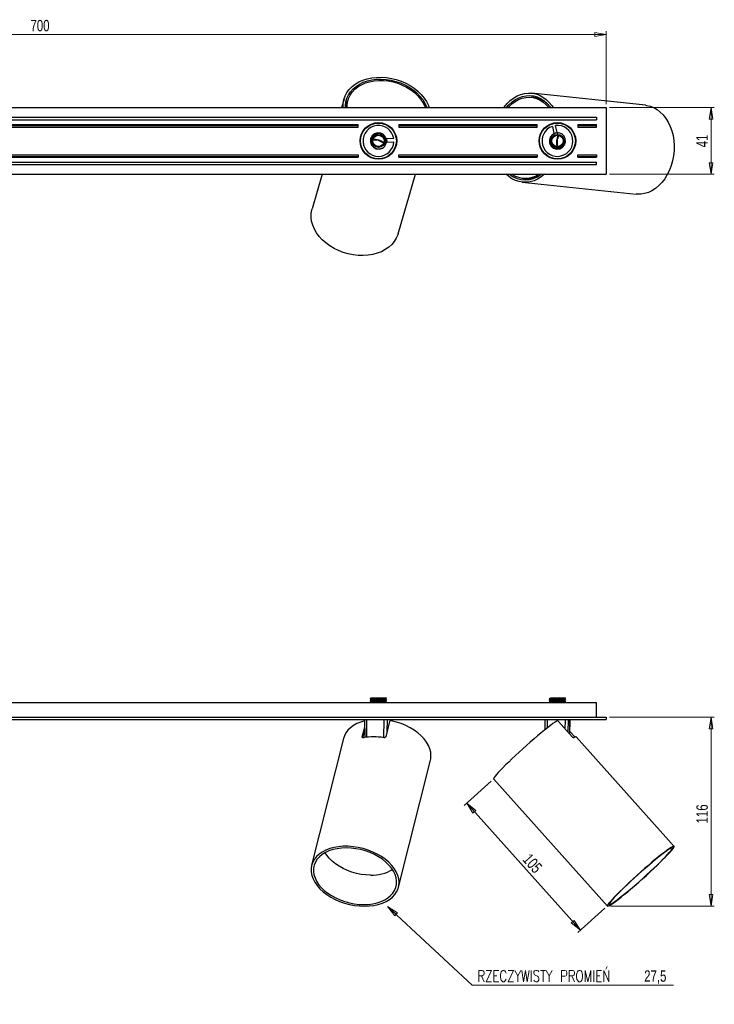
# Model space of a CAD drawing. Header units: millimetres. Extents: x 374 to 1056, y 319 to 621.
# Tile 3 of 4: x 715 to 928, y 319 to 621. Entities that reach past the tile are written whole.
import ezdxf

# ---------------------------------------------------------------- set-up
doc = ezdxf.new("R2010")
doc.units = ezdxf.units.MM
doc.styles.add('SLDTEXTSTYLE0', font='TXT', dxfattribs={"width": 0.75})
doc.styles.add('SLDTEXTSTYLE1', font='TXT', dxfattribs={"width": 0.75, "bigfont": 'bigfont'})
doc.dimstyles.new('SLDDIMSTYLE0', dxfattribs={"dimtxt": 3.5, "dimasz": 3.556, "dimexe": 0, "dimexo": 0.0625, "dimgap": 0.875, "dimtad": 1, "dimdec": 0, "dimlfac": 2, "dimrnd": 1e-09, "dimzin": 12, "dimdsep": 46, "dimtxsty": 'SLDTEXTSTYLE0', "dimblk1": 'CLOSED', "dimblk2": 'CLOSED', "dimsah": 1, "dimcen": 0.09, "dimadec": 0, "dimazin": 3, "dimtfac": 1, "dimtdec": 0, "dimtofl": 0, "dimtmove": 0, "dimatfit": 3, "dimldrblk": 'CLOSED', "dimfxl": 0, "dimfrac": 2, "dimtolj": 1, "dimtzin": 12, "dimarcsym": 0})
doc.dimstyles.new('SLDDIMSTYLE1', dxfattribs={"dimtxt": 3.5, "dimasz": 3.556, "dimexe": 0, "dimexo": 0.0625, "dimgap": 0.875, "dimtad": 0, "dimtih": 1, "dimtoh": 1, "dimdec": 1, "dimlfac": 2, "dimrnd": 1e-09, "dimzin": 12, "dimdsep": 46, "dimtxsty": 'SLDTEXTSTYLE0', "dimblk1": 'CLOSED', "dimblk2": 'CLOSED', "dimsah": 1, "dimcen": 0, "dimadec": 0, "dimazin": 3, "dimtfac": 1, "dimtdec": 1, "dimtofl": 0, "dimtmove": 0, "dimatfit": 3, "dimldrblk": 'CLOSED', "dimfxl": 0, "dimfrac": 2, "dimtolj": 1, "dimtzin": 12, "dimarcsym": 0})

# ---------------------------------------------------------------- blocks, each defined once
blk = doc.blocks.new('_Closed')
at = {"color": 0, "linetype": 'ByBlock', "lineweight": -2}
for p, q in [((-1, 0.166667), (0, 0)), ((-1, 0.166667), (-1, -0.166667)), ((0, 0), (-1, -0.166667)), ((0, 0), (-1, 0))]:
    blk.add_line(p, q, dxfattribs=at)
blk = doc.blocks.new('_D')
at = {"color": 7, "linetype": 'Continuous', "lineweight": 0}
for p, q in [((896.14, 407), (928.34, 407)), ((927.34, 407), (927.34, 348.96)), ((896.49, 348.96), (928.34, 348.96))]:
    blk.add_line(p, q, dxfattribs=at)
at = {"color": 7, "linetype": 'Continuous', "lineweight": 18, "xscale": 3.556, "yscale": 3.556}
for p, rotation in [((927.34, 407, 120.82), 90.0000000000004), ((927.34, 348.96, 120.82), 270.0000000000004)]:
    blk.add_blockref('_Closed', p, dxfattribs=dict(at, rotation=rotation))
at = {"color": 7, "linetype": 'Continuous', "lineweight": 18, "insert": (922.83, 374.36), "char_height": 3.5, "attachment_point": 1, "rotation": 90, "style": 'SLDTEXTSTYLE0'}
blk.add_mtext('116', dxfattribs=at)
blk = doc.blocks.new('_D_1')
at = {"color": 7, "linetype": 'Continuous', "lineweight": 0}
for p, q in [((859.81, 387.3), (851.51, 379.88)), ((852.26, 380.54), (887.19, 341.53)), ((894.74, 348.29), (886.45, 340.86))]:
    blk.add_line(p, q, dxfattribs=at)
at = {"color": 7, "linetype": 'Continuous', "lineweight": 18, "xscale": 3.556, "yscale": 3.556}
for p, rotation in [((852.26, 380.54, 120.82), 131.8440947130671), ((887.19, 341.53, 120.82), 311.844094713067)]:
    blk.add_blockref('_Closed', p, dxfattribs=dict(at, rotation=rotation))
at = {"color": 7, "linetype": 'Continuous', "lineweight": 18, "insert": (871.84, 365.44), "char_height": 3.5, "attachment_point": 1, "rotation": 311.8441, "style": 'SLDTEXTSTYLE0'}
blk.add_mtext('105', dxfattribs=at)
blk = doc.blocks.new('_D_2')
at = {"color": 7, "linetype": 'Continuous', "lineweight": 0}
for p, q in [((827.94, 348.86), (853.99, 324.7)), ((853.99, 324.7), (915.85, 324.7))]:
    blk.add_line(p, q, dxfattribs=at)
at = {"color": 7, "linetype": 'Continuous', "lineweight": 18, "xscale": 3.556, "yscale": 3.556, "rotation": 137.1401127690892}
blk.add_blockref('_Closed', (827.94, 348.86, 16.87), dxfattribs=at)
at = {"color": 7, "linetype": 'Continuous', "lineweight": 18, "char_height": 3.5, "attachment_point": 1}
for s, insert, style in [('RZECZYWISTY PROMIEŃ', (855.57, 329.21), 'SLDTEXTSTYLE1'), ('27,5', (906.79, 329.21), 'SLDTEXTSTYLE0')]:
    blk.add_mtext(s, dxfattribs=dict(at, insert=insert, style=style))
blk = doc.blocks.new('_D_3')
at = {"color": 7, "linetype": 'Continuous', "lineweight": 0}
for p, q in [((545.14, 595.33), (545.14, 617.76)), ((895.14, 595.33), (895.14, 617.76)), ((545.14, 616.76), (895.14, 616.76))]:
    blk.add_line(p, q, dxfattribs=at)
at = {"color": 7, "linetype": 'Continuous', "lineweight": 18, "xscale": 3.556, "yscale": 3.556, "rotation": 180.0000000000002}
blk.add_blockref('_Closed', (545.14, 616.76, 15.48), dxfattribs=at)
at = {"color": 7, "linetype": 'Continuous', "lineweight": 18, "xscale": 3.556, "yscale": 3.556}
blk.add_blockref('_Closed', (895.14, 616.76, 15.48), dxfattribs=at)
at = {"color": 7, "linetype": 'Continuous', "lineweight": 18, "insert": (718.23, 621.27), "char_height": 3.5, "attachment_point": 1, "style": 'SLDTEXTSTYLE0'}
blk.add_mtext('700', dxfattribs=at)
blk = doc.blocks.new('_D_4')
at = {"color": 7, "linetype": 'Continuous', "lineweight": 0}
for p, q in [((896.14, 594.33), (928.34, 594.33)), ((927.34, 594.33), (927.34, 573.83)), ((896.14, 573.83), (928.34, 573.83))]:
    blk.add_line(p, q, dxfattribs=at)
at = {"color": 7, "linetype": 'Continuous', "lineweight": 18, "xscale": 3.556, "yscale": 3.556}
for p, rotation in [((927.34, 594.33, 15.48), 90.00000000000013), ((927.34, 573.83, 15.48), 270.0000000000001)]:
    blk.add_blockref('_Closed', p, dxfattribs=dict(at, rotation=rotation))
at = {"color": 7, "linetype": 'Continuous', "lineweight": 18, "insert": (922.83, 582.1), "char_height": 3.5, "attachment_point": 1, "rotation": 90, "style": 'SLDTEXTSTYLE0'}
blk.add_mtext('41', dxfattribs=at)

msp = doc.modelspace()

# ---------------------------------------------------------------- linework, layer by layer
at = {"color": 7, "linetype": 'Continuous', "lineweight": 25}
for p, q in [((814.567, 596.944), (813.806, 594.327)), ((815.65, 596.191), (815.181, 596.327)), ((815.767, 596.595), (815.58, 595.953)), ((872.774, 597.426), (872.109, 597.496)), ((907.177, 595.046), (872.24, 598.739)), ((872.579, 597.937), (872.528, 597.452)), ((874.007, 597.181), (874.045, 597.533)), ((545.144, 594.327), (895.144, 594.327)), ((815, 594.818), (815.34, 594.719)), ((895.144, 594.327), (895.144, 573.827)), ((548.144, 591.327), (892.144, 591.327)), ((548.144, 590.577), (892.144, 590.577)), ((892.144, 591.327), (892.144, 590.577)), ((566.394, 589.077), (818.894, 589.077)), ((566.394, 588.825), (818.894, 588.825)), ((566.394, 588.327), (818.894, 588.327)), ((818.894, 588.825), (818.894, 589.077)), ((818.894, 588.327), (818.894, 588.825)), ((822.667, 588.987), (822.714, 589.15)), ((823.408, 589.295), (823.45, 589.44)), ((823.813, 589.542), (824.063, 589.469)), ((823.947, 589.573), (824.209, 589.497)), ((828.841, 588.15), (829.103, 588.073)), ((828.949, 588.048), (829.199, 587.976)), ((829.451, 587.695), (829.409, 587.55)), ((829.916, 587.055), (829.869, 586.893)), ((831.394, 589.077), (873.894, 589.077)), ((831.394, 589.077), (831.394, 588.825)), ((831.394, 588.825), (873.894, 588.825)), ((831.394, 588.825), (831.394, 588.327)), ((831.394, 588.327), (873.894, 588.327)), ((873.894, 588.825), (873.894, 589.077)), ((873.894, 588.327), (873.894, 588.825)), ((875.482, 586.995), (875.511, 587.266)), ((875.563, 587.12), (875.59, 587.378)), ((875.822, 587.676), (875.972, 587.66)), ((876.369, 588.247), (876.538, 588.229)), ((878.575, 588.56), (879.073, 586.446)), ((880.046, 586.675), (879.548, 588.789)), ((879.662, 589.681), (879.693, 589.558)), ((880.057, 589.701), (880.087, 589.576)), ((880.658, 589.678), (880.686, 589.55)), ((884.54, 587.383), (884.708, 587.365)), ((886.394, 589.077), (886.394, 588.825)), ((886.394, 589.077), (892.144, 589.077)), ((886.394, 588.825), (892.144, 588.825)), ((886.394, 588.825), (886.394, 588.327)), ((886.394, 588.327), (892.144, 588.327)), ((892.144, 588.825), (892.144, 589.077)), ((892.144, 588.327), (892.144, 588.825)), ((819.874, 585.648), (819.765, 585.722)), ((820.076, 586.213), (819.972, 586.287)), ((820.242, 586.571), (820.14, 586.645)), ((822.864, 585.006), (822.815, 585.021)), ((829.834, 584.829), (827.665, 584.713)), ((827.665, 584.713), (827.719, 583.714)), ((879.073, 586.446), (879.471, 586.539)), ((820.373, 581.098), (820.42, 581.261)), ((822.649, 583.92), (822.671, 583.917)), ((827.719, 583.714), (829.888, 583.83)), ((830.567, 582.581), (830.436, 582.576)), ((830.695, 583.168), (830.568, 583.161)), ((830.746, 583.56), (830.619, 583.552)), ((874.946, 581.927), (874.975, 582.198)), ((875, 581.801), (875.028, 582.059)), ((875.315, 581.445), (875.165, 581.461)), ((879.633, 581.668), (879.627, 581.618)), ((880.74, 581.649), (880.739, 581.671)), ((881.569, 582.022), (881.545, 582.05)), ((566.394, 579.827), (818.894, 579.827)), ((566.394, 579.329), (818.894, 579.329)), ((566.394, 579.077), (818.894, 579.077)), ((818.894, 579.827), (818.894, 579.329)), ((818.894, 579.329), (818.894, 579.077)), ((827.622, 579.166), (827.574, 579.004)), ((831.394, 579.329), (831.394, 579.827)), ((831.394, 579.827), (873.894, 579.827)), ((831.394, 579.329), (873.894, 579.329)), ((831.394, 579.077), (831.394, 579.329)), ((831.394, 579.077), (873.894, 579.077)), ((873.894, 579.827), (873.894, 579.329)), ((873.894, 579.329), (873.894, 579.077)), ((875.749, 580.771), (875.581, 580.788)), ((878.556, 578.811), (878.501, 578.697)), ((878.938, 578.711), (878.883, 578.595)), ((879.529, 578.611), (879.476, 578.492)), ((883.919, 579.907), (883.751, 579.925)), ((886.394, 579.827), (892.144, 579.827)), ((886.394, 579.329), (886.394, 579.827)), ((886.394, 579.329), (892.144, 579.329)), ((886.394, 579.077), (886.394, 579.329)), ((886.394, 579.077), (892.144, 579.077)), ((892.144, 579.827), (892.144, 579.329)), ((892.144, 579.329), (892.144, 579.077)), ((548.144, 577.577), (892.144, 577.577)), ((548.144, 576.827), (892.144, 576.827)), ((892.144, 576.827), (892.144, 577.577)), ((545.144, 573.827), (895.144, 573.827)), ((807.843, 573.827), (804.756, 563.211)), ((831.162, 555.531), (836.483, 573.827)), ((869.481, 572.635), (870.146, 572.564)), ((869.899, 572.59), (869.848, 572.105)), ((871.366, 572.194), (871.403, 572.546)), ((869.349, 571.391), (904.285, 567.698)), ((548.144, 411.498), (892.144, 411.498)), ((822.644, 412.733), (822.644, 412.671)), ((822.644, 412.233), (822.644, 412.171)), ((822.644, 411.733), (822.644, 411.671)), ((822.915, 412.514), (822.915, 412.392)), ((822.915, 412.014), (822.915, 411.892)), ((822.915, 411.514), (822.915, 411.498)), ((822.928, 412.898), (822.938, 412.894)), ((826.348, 412.898), (827.545, 412.898)), ((827.374, 412.639), (827.374, 412.762)), ((827.374, 412.139), (827.374, 412.262)), ((827.374, 411.639), (827.374, 411.762)), ((827.644, 412.421), (827.644, 412.483)), ((827.644, 411.921), (827.644, 411.983)), ((877.644, 412.594), (877.644, 412.532)), ((877.644, 412.094), (877.644, 412.032)), ((877.644, 411.594), (877.644, 411.532)), ((877.648, 411.527), (877.698, 411.498)), ((877.915, 412.875), (877.915, 412.753)), ((877.915, 412.375), (877.915, 412.253)), ((877.915, 411.875), (877.915, 411.753)), ((882.374, 412.5), (882.374, 412.623)), ((882.374, 412), (882.374, 412.123)), ((882.374, 411.5), (882.374, 411.623)), ((882.381, 411.498), (882.374, 411.503)), ((882.641, 412.848), (882.535, 412.909)), ((882.644, 412.782), (882.644, 412.898)), ((882.644, 412.282), (882.644, 412.344)), ((882.644, 411.782), (882.644, 411.844)), ((892.144, 406.998), (892.144, 411.498)), ((545.144, 406.998), (895.144, 406.998)), ((545.144, 406.248), (895.144, 406.248)), ((820.894, 406.158), (820.884, 406.248)), ((820.894, 406.154), (820.952, 400.766)), ((826.858, 406.153), (821.434, 406.153)), ((828.532, 405.623), (827.364, 400.978)), ((829.365, 406.153), (827.788, 406.153)), ((829.391, 405.837), (829.395, 406.154)), ((876.289, 406.156), (876.279, 406.248)), ((876.289, 406.153), (876.318, 403.136)), ((882.577, 406.153), (876.96, 406.153)), ((884.668, 400.978), (880.509, 405.623)), ((883.996, 406.153), (883.402, 406.153)), ((883.958, 401.772), (884, 406.153)), ((895.144, 406.998), (895.144, 406.248)), ((820.162, 400.978), (820.917, 403.98)), ((820.383, 400.689), (820.929, 402.861)), ((883.966, 402.643), (885.457, 400.978)), ((814.435, 400.496), (804.624, 361.482)), ((885.457, 400.978), (885.564, 400.867)), ((915.974, 367.301), (885.863, 400.927)), ((831.294, 354.775), (841.105, 393.789)), ((860.552, 387.969), (895.488, 348.956))]:
    msp.add_line(p, q, dxfattribs=at)
at = {"color": 8, "linetype": 'Continuous', "lineweight": 25}
for p, q in [((821.431, 406.248), (821.434, 406.153)), ((821.434, 406.153), (821.492, 400.838)), ((826.826, 400.691), (826.858, 406.153)), ((826.855, 406.248), (826.858, 406.153)), ((827.788, 406.153), (827.766, 402.579)), ((827.797, 406.248), (827.788, 406.153)), ((829.362, 405.844), (829.365, 406.153)), ((829.375, 406.248), (829.365, 406.153)), ((876.96, 406.153), (876.959, 406.248)), ((876.96, 406.153), (876.984, 403.669)), ((882.555, 403.338), (882.577, 406.153)), ((882.577, 406.153), (882.576, 406.248)), ((883.402, 406.153), (883.373, 402.425)), ((883.412, 406.248), (883.402, 406.153)), ((883.954, 401.776), (883.996, 406.153)), ((884.006, 406.248), (883.996, 406.153)), ((820.162, 400.978), (820.235, 400.745)), ((885.143, 400.694), (885.457, 400.978))]:
    msp.add_line(p, q, dxfattribs=at)
at = {"color": 7, "linetype": 'Continuous', "lineweight": 25, "flags": 128}
for points in [[(814.275, 594.327), (814.267, 594.516), (814.314, 595.685), (814.532, 596.821), (814.92, 597.91), (815.472, 598.937), (816.182, 599.89), (817.039, 600.757), (818.033, 601.525), (819.152, 602.186), (820.381, 602.731), (821.704, 603.153), (823.105, 603.446), (824.565, 603.607), (826.067, 603.634), (827.59, 603.527), (829.115, 603.286), (830.623, 602.916), (832.095, 602.42), (833.512, 601.805), (834.855, 601.078), (836.108, 600.25), (837.254, 599.331), (838.279, 598.332), (839.169, 597.266), (839.914, 596.147), (840.504, 594.99), (840.765, 594.327)], [(815.008, 594.327), (815.004, 594.971), (815.134, 596.101), (815.436, 597.189), (815.907, 598.222), (816.54, 599.185), (817.327, 600.065), (818.257, 600.849), (819.317, 601.528), (820.493, 602.091), (821.768, 602.531), (823.125, 602.843), (824.546, 603.021), (826.01, 603.063), (827.499, 602.97), (828.992, 602.741), (830.468, 602.381), (831.907, 601.893), (833.289, 601.286), (834.596, 600.566), (835.81, 599.745), (836.913, 598.832), (837.892, 597.842), (838.732, 596.786), (839.422, 595.68), (839.953, 594.539), (840.032, 594.327)], [(815.497, 594.327), (815.497, 594.946), (815.635, 596.064), (815.95, 597.14), (816.438, 598.156), (817.09, 599.099), (817.897, 599.955), (818.848, 600.712), (819.929, 601.357), (821.125, 601.883), (822.417, 602.28), (823.786, 602.544), (825.214, 602.671), (826.679, 602.658), (828.16, 602.507), (829.635, 602.218), (831.083, 601.797), (832.483, 601.249), (833.814, 600.583), (835.058, 599.808), (836.195, 598.935), (837.209, 597.978), (838.087, 596.949), (838.814, 595.865), (839.38, 594.74), (839.543, 594.327)], [(863.675, 594.327), (863.792, 594.484), (864.683, 595.549), (865.653, 596.48), (866.688, 597.266), (867.776, 597.895), (868.902, 598.36), (870.053, 598.656), (871.213, 598.778), (872.368, 598.725), (873.502, 598.497), (874.602, 598.097), (875.653, 597.531), (876.643, 596.806), (877.557, 595.931), (878.385, 594.917), (878.786, 594.327)], [(864.452, 594.327), (865.233, 595.204), (866.2, 596.078), (867.229, 596.802), (868.307, 597.366), (869.419, 597.761), (870.55, 597.983), (871.685, 598.028), (872.807, 597.895), (873.901, 597.587), (874.953, 597.108), (875.949, 596.464), (876.873, 595.664), (877.715, 594.72), (878.009, 594.327)], [(864.996, 594.327), (865.187, 594.54), (866.126, 595.447), (867.132, 596.203), (868.193, 596.797), (869.291, 597.22), (870.41, 597.467), (871.536, 597.533), (872.651, 597.417), (873.738, 597.121), (874.783, 596.651), (875.77, 596.011), (876.684, 595.212), (877.465, 594.327)], [(815.311, 594.327), (815.448, 595.422), (815.58, 595.953)], [(907.177, 595.046), (907.466, 595.009), (908.608, 594.753), (909.712, 594.323), (910.765, 593.724), (911.752, 592.964), (912.66, 592.053), (913.478, 591.002), (914.195, 589.826), (914.801, 588.54), (915.29, 587.16), (915.654, 585.705), (915.888, 584.193), (915.99, 582.645), (915.958, 581.08), (915.793, 579.519), (915.497, 577.981), (915.073, 576.489), (914.528, 575.059), (913.868, 573.712), (913.102, 572.465), (912.24, 571.334), (911.293, 570.334), (910.273, 569.478), (909.194, 568.777), (908.07, 568.24), (906.916, 567.874), (905.746, 567.684), (904.576, 567.673), (904.285, 567.698)], [(827.604, 584.06), (827.629, 584.35), (827.335, 585.281), (826.708, 586.027), (825.843, 586.477), (824.871, 586.562), (823.941, 586.268), (823.194, 585.64), (822.744, 584.775), (822.659, 583.803), (822.953, 582.873), (823.581, 582.126), (824.446, 581.676), (825.418, 581.592), (826.348, 581.886), (826.348, 581.886)], [(825.215, 584.321), (824.271, 584.527), (823.473, 584.596)], [(826.833, 583.618), (826.123, 583.988), (825.215, 584.321)], [(879.726, 586.501), (879.436, 586.474), (878.572, 586.021), (877.948, 585.271), (877.658, 584.34), (877.747, 583.368), (878.201, 582.505), (878.95, 581.88), (879.881, 581.591), (880.853, 581.679), (881.716, 582.133), (882.341, 582.883), (882.63, 583.814), (882.542, 584.785), (882.088, 585.649), (882.088, 585.649)], [(879.891, 584.104), (879.856, 583.137), (879.929, 582.34)], [(880.297, 585.82), (880.059, 585.056), (879.891, 584.104)], [(885.296, 586.336), (885.312, 585.993), (885.313, 585.957)], [(884.806, 581.157), (884.797, 581.122), (884.71, 580.791)], [(821.447, 580.005), (821.414, 580.02), (821.103, 580.164)], [(826.457, 578.607), (826.117, 578.652), (826.081, 578.657)], [(876.138, 573.827), (875.136, 573.026), (874.058, 572.361), (872.939, 571.859), (871.793, 571.525), (870.634, 571.365), (869.477, 571.379), (868.336, 571.568), (867.227, 571.93), (866.164, 572.46), (865.16, 573.15), (864.394, 573.827)], [(831.162, 555.531), (831.075, 555.253), (830.621, 554.174), (830.003, 553.163), (829.227, 552.233), (828.304, 551.396), (827.247, 550.663), (826.068, 550.044), (824.784, 549.546), (823.411, 549.177), (821.966, 548.94), (820.47, 548.839), (818.941, 548.875), (817.399, 549.049), (815.864, 549.357), (814.356, 549.795), (812.896, 550.358), (811.501, 551.039), (810.191, 551.829), (808.982, 552.716), (807.89, 553.691), (806.929, 554.739), (806.112, 555.848), (805.45, 557.003), (804.95, 558.189), (804.62, 559.39), (804.464, 560.591), (804.484, 561.776), (804.68, 562.929), (804.756, 563.211)], [(820.897, 405.873), (819.701, 405.516), (818.53, 405.032), (817.477, 404.447), (816.556, 403.769), (815.778, 403.007), (815.153, 402.169), (814.689, 401.267), (814.435, 400.496)], [(841.105, 393.789), (841.19, 394.189), (841.278, 395.191), (841.193, 396.218), (840.936, 397.257), (840.511, 398.295), (839.924, 399.318), (839.181, 400.313), (838.292, 401.267), (837.269, 402.169), (836.125, 403.007), (834.874, 403.769), (833.532, 404.447), (832.116, 405.032), (830.645, 405.516), (829.137, 405.893)], [(829.405, 406.248), (829.405, 406.246), (829.395, 406.149)], [(880.012, 405.893), (879.443, 405.516), (878.764, 405.032), (877.983, 404.447), (877.111, 403.769), (876.157, 403.007), (875.136, 402.169), (874.058, 401.267), (872.939, 400.313), (871.793, 399.318), (870.634, 398.295), (869.477, 397.257), (868.336, 396.218), (867.227, 395.191), (866.164, 394.189), (865.16, 393.224), (864.228, 392.31), (863.38, 391.457), (862.626, 390.677), (861.977, 389.979), (861.441, 389.373), (861.024, 388.867), (860.732, 388.466), (860.568, 388.176), (860.535, 388), (860.552, 387.969)], [(884.01, 406.248), (884.01, 406.247), (884, 406.15)], [(885.863, 400.927), (885.849, 400.939), (885.781, 400.956), (885.676, 400.939), (885.536, 400.89), (885.361, 400.809), (885.151, 400.695)], [(820.812, 348.928), (822.299, 348.988), (823.729, 349.167), (825.083, 349.463), (826.345, 349.872), (827.497, 350.388), (828.526, 351.006), (829.416, 351.716), (830.157, 352.51), (830.739, 353.377), (831.154, 354.306), (831.397, 355.285), (831.466, 356.301), (831.358, 357.341), (831.075, 358.391), (830.621, 359.438), (830.003, 360.468), (829.227, 361.467), (828.304, 362.422), (827.247, 363.322), (826.068, 364.154), (824.784, 364.907), (823.411, 365.572), (821.966, 366.14), (820.47, 366.604), (818.941, 366.957), (817.399, 367.195), (815.864, 367.315), (814.356, 367.315), (812.896, 367.195), (811.501, 366.957), (810.191, 366.604), (808.982, 366.14), (807.89, 365.572), (806.929, 364.907), (806.112, 364.154), (805.45, 363.322), (804.95, 362.422), (804.62, 361.467), (804.464, 360.468), (804.484, 359.438), (804.68, 358.391), (805.049, 357.341), (805.586, 356.301), (806.284, 355.285), (807.135, 354.306), (808.126, 353.377), (809.246, 352.51), (810.479, 351.716), (811.81, 351.006), (813.221, 350.388), (814.694, 349.872), (816.21, 349.463), (817.748, 349.167), (819.289, 348.988), (820.812, 348.928)], [(820.657, 349.429), (822.088, 349.488), (823.463, 349.664), (824.763, 349.954), (825.972, 350.355), (827.072, 350.861), (828.049, 351.465), (828.89, 352.159), (829.583, 352.934), (830.118, 353.779), (830.489, 354.683), (830.691, 355.634), (830.721, 356.618), (830.577, 357.623), (830.264, 358.634), (829.784, 359.639), (829.143, 360.623), (828.352, 361.574), (827.42, 362.478), (826.361, 363.323), (825.187, 364.098), (823.916, 364.792), (822.564, 365.397), (821.15, 365.902), (819.693, 366.303), (818.212, 366.593), (816.728, 366.769), (815.261, 366.828), (813.83, 366.769), (812.455, 366.593), (811.154, 366.303), (809.946, 365.902), (808.845, 365.397), (807.868, 364.792), (807.028, 364.098), (806.335, 363.323), (805.8, 362.478), (805.428, 361.574), (805.227, 360.623), (805.197, 359.639), (805.34, 358.634), (805.654, 357.623), (806.134, 356.618), (806.774, 355.634), (807.566, 354.683), (808.497, 353.779), (809.557, 352.934), (810.731, 352.159), (812.002, 351.465), (813.354, 350.861), (814.768, 350.355), (816.225, 349.954), (817.705, 349.664), (819.189, 349.488), (820.657, 349.429)], [(895.57, 348.928), (895.801, 348.988), (896.161, 349.167), (896.647, 349.463), (897.25, 349.872), (897.964, 350.388), (898.78, 351.006), (899.686, 351.716), (900.671, 352.51), (901.722, 353.377), (902.825, 354.306), (903.966, 355.285), (905.13, 356.301), (906.302, 357.341), (907.466, 358.391), (908.608, 359.438), (909.712, 360.468), (910.765, 361.467), (911.752, 362.422), (912.66, 363.322), (913.478, 364.154), (914.195, 364.907), (914.801, 365.572), (915.29, 366.14), (915.654, 366.604), (915.888, 366.957), (915.99, 367.195), (915.958, 367.315), (915.793, 367.315), (915.497, 367.195), (915.073, 366.957), (914.528, 366.604), (913.868, 366.14), (913.102, 365.572), (912.24, 364.907), (911.293, 364.154), (910.273, 363.322), (909.194, 362.422), (908.07, 361.467), (906.916, 360.468), (905.746, 359.438), (904.576, 358.391), (903.421, 357.341), (902.296, 356.301), (901.216, 355.285), (900.195, 354.306), (899.246, 353.377), (898.381, 352.51), (897.613, 351.716), (896.95, 351.006), (896.401, 350.388), (895.975, 349.872), (895.675, 349.463), (895.506, 349.167), (895.471, 348.988), (895.57, 348.928)], [(896.124, 349.429), (896.348, 349.488), (896.698, 349.664), (897.171, 349.954), (897.759, 350.355), (898.456, 350.861), (899.25, 351.465), (900.132, 352.159), (901.09, 352.934), (902.111, 353.779), (903.181, 354.683), (904.285, 355.634), (905.409, 356.618), (906.537, 357.623), (907.654, 358.634), (908.745, 359.639), (909.796, 360.623), (910.791, 361.574), (911.718, 362.478), (912.564, 363.323), (913.318, 364.098), (913.969, 364.792), (914.509, 365.397), (914.93, 365.902), (915.226, 366.303), (915.394, 366.593), (915.432, 366.769), (915.338, 366.828), (915.114, 366.769), (914.764, 366.593), (914.291, 366.303), (913.703, 365.902), (913.007, 365.397), (912.212, 364.792), (911.33, 364.098), (910.372, 363.323), (909.351, 362.478), (908.281, 361.574), (907.177, 360.623), (906.053, 359.639), (904.925, 358.634), (903.808, 357.623), (902.717, 356.618), (901.666, 355.634), (900.671, 354.683), (899.744, 353.779), (898.898, 352.934), (898.144, 352.159), (897.493, 351.465), (896.953, 350.861), (896.533, 350.355), (896.236, 349.954), (896.068, 349.664), (896.03, 349.488), (896.124, 349.429)], [(822.739, 358.458), (821.302, 358.517), (819.848, 358.693), (818.398, 358.982), (816.972, 359.381), (815.592, 359.885), (814.275, 360.487), (813.04, 361.177), (811.906, 361.947), (810.887, 362.785), (809.998, 363.679), (809.251, 364.618), (808.781, 365.362)]]:
    msp.add_lwpolyline(points, dxfattribs=at)
at = {"color": 7, "linetype": 'Continuous', "lineweight": 25}
for centre, radius in [((825.144, 584.077), 5.625), ((825.144, 584.077), 5.5), ((880.144, 584.077), 5.625), ((880.144, 584.077), 5.5), ((825.144, 584.077), 2), ((825.144, 584.077), 1.75), ((880.144, 584.077), 2), ((880.144, 584.077), 1.75)]:
    msp.add_circle(centre, radius, dxfattribs=at)
for centre, radius, start, end in [((871.819, 589.776), 7.709, 42.81594, 82.87749), ((825.144, 584.077), 4.75, 9.11244, 357.02779), ((880.144, 584.077), 4.75, 109.29411, 97.20945), ((824.006, 580.276), 4.075, 73.33513, 98.41309), ((824.067, 580.258), 4.075, 49.15359, 74.23154), ((884.087, 583.628), 4.075, 173.5168, 198.59476), ((884.094, 583.691), 4.075, 149.33525, 174.41321), ((880.804, 586.427), 0.666, 170.16388, 254.63202), ((880.144, 584.077), 2.5, 38.965, 83.96501), ((825.144, 584.077), 2.5, 298.78334, 343.78334), ((827.341, 583.012), 0.666, 69.98221, 154.45035), ((870.266, 579.823), 7.701, 231.13779, 308.86221), ((870.266, 579.867), 7.263, 236.26463, 303.73537), ((870.848, 580.078), 7.546, 264.65948, 304.07082), ((823.642, 382.182), 18.774, 80.43185, 99.56815), ((823.152, 370.983), 12.531, 268.11495, 300.26325)]:
    msp.add_arc(centre, radius, start, end, dxfattribs=at)
at = {"color": 8, "linetype": 'Continuous', "lineweight": 25}
for centre, major_axis, start_param, end_param in [((821.644, 406.148), (0.75, -0.005), 1.8539721, 3.1413557), ((828.645, 406.148), (0.75, 0.005), 6.0000857, 6.2834197)]:
    msp.add_ellipse(centre, major_axis=major_axis, ratio=0.0039601, start_param=start_param, end_param=end_param, dxfattribs=at)
at = {"color": 7, "linetype": 'Continuous', "lineweight": 25}
for centre, major_axis, ratio, start_param, end_param in [((827.067, 406.148), (0.75, 0.003), 0.0072099, 0.2829687, 1.8536888), ((877.039, 406.148), (0.75, -0.005), 0.0051723, 1.6762849, 3.2470051), ((882.656, 406.148), (0.75, 0.004), 0.0063958, 0.1052486, 1.6759688)]:
    msp.add_ellipse(centre, major_axis=major_axis, ratio=ratio, start_param=start_param, end_param=end_param, dxfattribs=at)
for points, knots in [([(824.9, 586.293), (824.818, 586.281), (824.488, 586.233), (823.939, 586.001), (823.369, 585.495), (823.001, 584.828), (822.897, 584.243), (822.922, 583.914), (822.928, 583.833)], [0, 0, 0, 0, 0.07180031, 0.28644772, 0.50109514, 0.71574255, 0.93038996, 1, 1, 1, 1]), ([(827.545, 583.379), (827.578, 583.601), (827.653, 584.095), (827.474, 584.865), (827.044, 585.574), (826.402, 586.079), (825.655, 586.35), (825.146, 586.311), (824.9, 586.293)], [0, 0, 0, 0, 0.1447851, 0.3218779, 0.4990278, 0.6725153, 0.8417663, 1, 1, 1, 1]), ([(880.407, 586.563), (880.182, 586.557), (879.683, 586.543), (878.957, 586.231), (878.335, 585.682), (877.952, 584.961), (877.817, 584.177), (877.945, 583.683), (878.006, 583.445)], [0, 0, 0, 0, 0.1447851, 0.32187791, 0.49902781, 0.67251534, 0.84176627, 1, 1, 1, 1]), ([(880.776, 581.939), (880.991, 582.008), (881.42, 582.147), (881.975, 582.606), (882.393, 583.233), (882.589, 584.006), (882.525, 584.815), (882.292, 585.358), (882.112, 585.615), (882.088, 585.649)], [0, 0, 0, 0, 0.1450275, 0.289979, 0.4565451, 0.6257021, 0.7965043, 0.9735441, 1, 1, 1, 1]), ([(822.928, 583.833), (822.959, 583.609), (823.019, 583.162), (823.374, 582.535), (823.916, 582.012), (824.643, 581.683), (825.45, 581.603), (826.026, 581.736), (826.311, 581.868), (826.348, 581.886)], [0, 0, 0, 0, 0.1450275, 0.289979, 0.4565451, 0.6257021, 0.7965043, 0.9735441, 1, 1, 1, 1]), ([(878.006, 583.445), (878.033, 583.366), (878.138, 583.05), (878.464, 582.55), (879.062, 582.078), (879.784, 581.835), (880.378, 581.836), (880.698, 581.919), (880.776, 581.939)], [0, 0, 0, 0, 0.0718003, 0.2864477, 0.5010951, 0.7157425, 0.93039, 1, 1, 1, 1]), ([(822.919, 412.894), (822.874, 412.868), (822.783, 412.816), (822.693, 412.764), (822.648, 412.737)], [0, 0, 0, 0, 0.4999633, 1, 1, 1, 1]), ([(822.648, 412.666), (822.693, 412.64), (822.782, 412.589), (822.871, 412.537), (822.915, 412.512)], [0, 0, 0, 0, 0.5077733, 1, 1, 1, 1]), ([(822.919, 412.394), (822.874, 412.368), (822.783, 412.316), (822.693, 412.264), (822.648, 412.237)], [0, 0, 0, 0, 0.4999633, 1, 1, 1, 1]), ([(822.648, 412.166), (822.693, 412.14), (822.782, 412.089), (822.871, 412.037), (822.915, 412.012)], [0, 0, 0, 0, 0.5077733, 1, 1, 1, 1]), ([(822.919, 411.894), (822.874, 411.868), (822.783, 411.816), (822.693, 411.764), (822.648, 411.737)], [0, 0, 0, 0, 0.4999633, 1, 1, 1, 1]), ([(822.648, 411.666), (822.693, 411.64), (822.782, 411.589), (822.871, 411.537), (822.915, 411.512)], [0, 0, 0, 0, 0.5077733, 1, 1, 1, 1]), ([(822.683, 412.733), (822.672, 412.736), (822.62, 412.75), (822.914, 412.773), (823.536, 412.805), (824.427, 412.836), (825.433, 412.867), (826.043, 412.888), (826.348, 412.898)], [0, 0, 0, 0, 0.0526917, 0.2421534, 0.431615, 0.6210767, 0.8105383, 1, 1, 1, 1]), ([(827.545, 412.898), (827.417, 412.888), (827.162, 412.867), (826.375, 412.836), (825.426, 412.805), (824.429, 412.773), (823.535, 412.742), (822.914, 412.711), (822.62, 412.687), (822.672, 412.674), (822.683, 412.671)], [0, 0, 0, 0, 0.1373983, 0.2747965, 0.4121948, 0.549593, 0.6869913, 0.8243895, 0.9617878, 1, 1, 1, 1]), ([(822.683, 412.233), (822.672, 412.236), (822.62, 412.25), (822.914, 412.273), (823.535, 412.305), (824.429, 412.336), (825.424, 412.367), (826.382, 412.398), (827.137, 412.43), (827.592, 412.458), (827.602, 412.476), (827.606, 412.483)], [0, 0, 0, 0, 0.0347641, 0.1597641, 0.2847641, 0.4097641, 0.5347641, 0.6597641, 0.7847641, 0.9097641, 1, 1, 1, 1]), ([(827.594, 412.416), (827.589, 412.41), (827.576, 412.394), (827.135, 412.367), (826.382, 412.336), (825.424, 412.305), (824.43, 412.273), (823.535, 412.242), (822.914, 412.211), (822.62, 412.187), (822.672, 412.174), (822.683, 412.171)], [0, 0, 0, 0, 0.0736489, 0.200928, 0.328207, 0.455486, 0.582765, 0.710044, 0.8373231, 0.9646021, 1, 1, 1, 1]), ([(822.683, 411.733), (822.672, 411.736), (822.62, 411.75), (822.914, 411.773), (823.535, 411.805), (824.429, 411.836), (825.424, 411.867), (826.382, 411.898), (827.137, 411.93), (827.592, 411.958), (827.602, 411.976), (827.606, 411.983)], [0, 0, 0, 0, 0.0347641, 0.1597641, 0.2847641, 0.4097641, 0.5347641, 0.6597641, 0.7847641, 0.9097641, 1, 1, 1, 1]), ([(827.594, 411.916), (827.589, 411.91), (827.576, 411.894), (827.135, 411.867), (826.382, 411.836), (825.424, 411.805), (824.43, 411.773), (823.535, 411.742), (822.914, 411.711), (822.62, 411.687), (822.672, 411.674), (822.683, 411.671)], [0, 0, 0, 0, 0.0736489, 0.200928, 0.328207, 0.455486, 0.582765, 0.710044, 0.8373231, 0.9646021, 1, 1, 1, 1]), ([(827.339, 412.64), (827.336, 412.632), (827.327, 412.614), (826.922, 412.586), (826.248, 412.555), (825.394, 412.523), (824.507, 412.492), (823.708, 412.461), (823.161, 412.43), (822.899, 412.407), (822.934, 412.396), (822.938, 412.394)], [0, 0, 0, 0, 0.09202709, 0.21949337, 0.34695965, 0.47442592, 0.6018922, 0.72935847, 0.85682475, 0.98429103, 1, 1, 1, 1]), ([(827.339, 412.14), (827.336, 412.132), (827.327, 412.114), (826.922, 412.086), (826.248, 412.055), (825.394, 412.023), (824.507, 411.992), (823.708, 411.961), (823.161, 411.93), (822.899, 411.907), (822.934, 411.896), (822.938, 411.894)], [0, 0, 0, 0, 0.0920271, 0.2194934, 0.3469596, 0.4744259, 0.6018922, 0.7293585, 0.8568247, 0.984291, 1, 1, 1, 1]), ([(827.328, 412.76), (827.324, 412.754), (827.312, 412.738), (826.919, 412.711), (826.248, 412.68), (825.394, 412.648), (824.507, 412.617), (823.709, 412.586), (823.156, 412.555), (822.893, 412.531), (822.939, 412.517), (822.949, 412.515)], [0, 0, 0, 0, 0.07245, 0.1998725, 0.327295, 0.4547175, 0.58214, 0.7095625, 0.836985, 0.9644075, 1, 1, 1, 1]), ([(827.328, 412.26), (827.324, 412.254), (827.312, 412.238), (826.919, 412.211), (826.248, 412.18), (825.394, 412.148), (824.507, 412.117), (823.709, 412.086), (823.156, 412.055), (822.893, 412.031), (822.939, 412.017), (822.949, 412.015)], [0, 0, 0, 0, 0.07245, 0.1998725, 0.327295, 0.4547175, 0.58214, 0.7095625, 0.836985, 0.9644075, 1, 1, 1, 1]), ([(827.328, 411.76), (827.324, 411.754), (827.312, 411.738), (826.919, 411.711), (826.248, 411.68), (825.394, 411.648), (824.507, 411.617), (823.709, 411.586), (823.156, 411.555), (822.893, 411.531), (822.939, 411.517), (822.949, 411.515)], [0, 0, 0, 0, 0.07245, 0.1998725, 0.327295, 0.4547175, 0.58214, 0.7095625, 0.836985, 0.9644075, 1, 1, 1, 1]), ([(822.928, 412.898), (822.959, 412.898), (823.019, 412.898), (823.374, 412.898), (823.916, 412.898), (824.643, 412.898), (825.45, 412.898), (826.026, 412.898), (826.311, 412.898), (826.348, 412.898)], [0, 0, 0, 0, 0.1450275, 0.289979, 0.4565451, 0.6257021, 0.7965043, 0.9735441, 1, 1, 1, 1]), ([(827.339, 411.64), (827.336, 411.632), (827.327, 411.614), (826.921, 411.586), (826.249, 411.555), (825.447, 411.525), (824.927, 411.507), (824.695, 411.498)], [0, 0, 0, 0, 0.1596587, 0.3808011, 0.6019436, 0.823086, 1, 1, 1, 1]), ([(827.37, 412.759), (827.415, 412.786), (827.505, 412.838), (827.595, 412.89), (827.641, 412.916)], [0, 0, 0, 0, 0.49996638, 1, 1, 1, 1]), ([(827.37, 412.259), (827.415, 412.286), (827.505, 412.338), (827.595, 412.39), (827.641, 412.416)], [0, 0, 0, 0, 0.4999664, 1, 1, 1, 1]), ([(827.37, 411.759), (827.415, 411.786), (827.505, 411.838), (827.595, 411.89), (827.641, 411.916)], [0, 0, 0, 0, 0.4999664, 1, 1, 1, 1]), ([(827.641, 412.487), (827.596, 412.514), (827.507, 412.565), (827.418, 412.617), (827.374, 412.642)], [0, 0, 0, 0, 0.5075283, 1, 1, 1, 1]), ([(827.641, 411.987), (827.596, 412.014), (827.507, 412.065), (827.418, 412.117), (827.374, 412.142)], [0, 0, 0, 0, 0.5075283, 1, 1, 1, 1]), ([(827.622, 411.498), (827.583, 411.521), (827.5, 411.569), (827.418, 411.617), (827.374, 411.642)], [0, 0, 0, 0, 0.470294, 1, 1, 1, 1]), ([(877.919, 412.755), (877.874, 412.729), (877.784, 412.677), (877.693, 412.624), (877.648, 412.598)], [0, 0, 0, 0, 0.4999646, 1, 1, 1, 1]), ([(877.648, 412.527), (877.693, 412.501), (877.782, 412.45), (877.871, 412.398), (877.915, 412.373)], [0, 0, 0, 0, 0.5076174, 1, 1, 1, 1]), ([(877.919, 412.255), (877.874, 412.229), (877.784, 412.177), (877.693, 412.124), (877.648, 412.098)], [0, 0, 0, 0, 0.4999646, 1, 1, 1, 1]), ([(877.648, 412.027), (877.693, 412.001), (877.782, 411.95), (877.871, 411.898), (877.915, 411.873)], [0, 0, 0, 0, 0.5076174, 1, 1, 1, 1]), ([(877.919, 411.755), (877.874, 411.729), (877.784, 411.677), (877.693, 411.624), (877.648, 411.598)], [0, 0, 0, 0, 0.4999646, 1, 1, 1, 1]), ([(882.607, 412.782), (882.618, 412.779), (882.67, 412.766), (882.379, 412.742), (881.762, 412.711), (880.87, 412.68), (879.876, 412.648), (878.917, 412.617), (878.158, 412.586), (877.699, 412.557), (877.687, 412.539), (877.682, 412.532)], [0, 0, 0, 0, 0.03338099, 0.15838099, 0.28338099, 0.40838099, 0.53338099, 0.65838099, 0.78338099, 0.90838099, 1, 1, 1, 1]), ([(882.607, 412.282), (882.618, 412.279), (882.67, 412.266), (882.379, 412.242), (881.762, 412.211), (880.87, 412.18), (879.876, 412.148), (878.917, 412.117), (878.158, 412.086), (877.699, 412.057), (877.687, 412.039), (877.682, 412.032)], [0, 0, 0, 0, 0.03338099, 0.15838099, 0.28338099, 0.40838099, 0.53338099, 0.65838099, 0.78338099, 0.90838099, 1, 1, 1, 1]), ([(882.607, 411.782), (882.618, 411.779), (882.67, 411.766), (882.379, 411.742), (881.762, 411.711), (880.87, 411.68), (879.876, 411.648), (878.917, 411.617), (878.158, 411.586), (877.699, 411.557), (877.687, 411.539), (877.682, 411.532)], [0, 0, 0, 0, 0.03338099, 0.15838099, 0.28338099, 0.40838099, 0.53338099, 0.65838099, 0.78338099, 0.90838099, 1, 1, 1, 1]), ([(877.695, 412.599), (877.7, 412.605), (877.715, 412.621), (878.161, 412.648), (878.916, 412.68), (879.876, 412.711), (880.87, 412.742), (881.762, 412.773), (882.379, 412.805), (882.67, 412.828), (882.618, 412.841), (882.607, 412.844)], [0, 0, 0, 0, 0.0749318, 0.20222809, 0.32952437, 0.45682066, 0.58411694, 0.71141322, 0.83870951, 0.96600579, 1, 1, 1, 1]), ([(877.695, 412.099), (877.7, 412.105), (877.715, 412.121), (878.161, 412.148), (878.916, 412.18), (879.876, 412.211), (880.87, 412.242), (881.762, 412.273), (882.379, 412.305), (882.67, 412.328), (882.618, 412.341), (882.607, 412.344)], [0, 0, 0, 0, 0.0749318, 0.20222809, 0.32952437, 0.45682066, 0.58411694, 0.71141322, 0.83870951, 0.96600579, 1, 1, 1, 1]), ([(877.695, 411.599), (877.7, 411.605), (877.715, 411.621), (878.161, 411.648), (878.916, 411.68), (879.876, 411.711), (880.87, 411.742), (881.762, 411.773), (882.379, 411.805), (882.67, 411.828), (882.618, 411.841), (882.607, 411.844)], [0, 0, 0, 0, 0.0749318, 0.20222809, 0.32952437, 0.45682066, 0.58411694, 0.71141322, 0.83870951, 0.96600579, 1, 1, 1, 1]), ([(882.353, 412.621), (882.356, 412.619), (882.391, 412.608), (882.132, 412.586), (881.589, 412.555), (880.791, 412.523), (879.905, 412.492), (879.05, 412.461), (878.373, 412.43), (877.963, 412.401), (877.953, 412.383), (877.948, 412.375)], [0, 0, 0, 0, 0.0141576, 0.1416195, 0.2690813, 0.3965431, 0.524005, 0.6514668, 0.7789287, 0.9063905, 1, 1, 1, 1]), ([(882.353, 412.121), (882.356, 412.119), (882.391, 412.108), (882.132, 412.086), (881.589, 412.055), (880.791, 412.023), (879.905, 411.992), (879.05, 411.961), (878.373, 411.93), (877.963, 411.901), (877.953, 411.883), (877.948, 411.875)], [0, 0, 0, 0, 0.0141576, 0.1416195, 0.2690813, 0.3965431, 0.524005, 0.6514668, 0.7789287, 0.9063905, 1, 1, 1, 1]), ([(880.776, 412.898), (880.487, 412.888), (879.909, 412.867), (879.048, 412.836), (878.376, 412.805), (877.979, 412.778), (877.966, 412.761), (877.961, 412.755)], [0, 0, 0, 0, 0.21842, 0.43684, 0.65526, 0.8736801, 1, 1, 1, 1]), ([(882.34, 412.5), (882.35, 412.498), (882.397, 412.484), (882.137, 412.461), (881.587, 412.43), (880.791, 412.398), (879.905, 412.367), (879.049, 412.336), (878.376, 412.305), (877.979, 412.278), (877.966, 412.261), (877.961, 412.255)], [0, 0, 0, 0, 0.034019, 0.1614852, 0.2889513, 0.4164174, 0.5438835, 0.6713496, 0.7988158, 0.9262819, 1, 1, 1, 1]), ([(882.34, 412), (882.35, 411.998), (882.397, 411.984), (882.137, 411.961), (881.587, 411.93), (880.791, 411.898), (879.905, 411.867), (879.049, 411.836), (878.376, 411.805), (877.979, 411.778), (877.966, 411.761), (877.961, 411.755)], [0, 0, 0, 0, 0.034019, 0.1614852, 0.2889513, 0.4164174, 0.5438835, 0.6713496, 0.7988158, 0.9262819, 1, 1, 1, 1]), ([(878.006, 412.898), (878.033, 412.898), (878.138, 412.898), (878.464, 412.898), (879.062, 412.898), (879.784, 412.898), (880.378, 412.898), (880.698, 412.898), (880.776, 412.898)], [0, 0, 0, 0, 0.0718003, 0.2864477, 0.5010951, 0.7157425, 0.93039, 1, 1, 1, 1]), ([(882.353, 411.621), (882.356, 411.619), (882.391, 411.608), (882.132, 411.586), (881.589, 411.555), (880.844, 411.525), (880.317, 411.507), (880.083, 411.498)], [0, 0, 0, 0, 0.0283997, 0.284084, 0.5397683, 0.7954526, 1, 1, 1, 1]), ([(880.776, 412.898), (880.991, 412.898), (881.42, 412.898), (881.977, 412.898), (882.381, 412.898), (882.572, 412.898), (882.537, 412.898), (882.529, 412.898)], [0, 0, 0, 0, 0.2163089, 0.4325045, 0.6809383, 0.9332364, 1, 1, 1, 1]), ([(882.37, 412.62), (882.415, 412.647), (882.505, 412.699), (882.596, 412.751), (882.641, 412.777)], [0, 0, 0, 0, 0.4999645, 1, 1, 1, 1]), ([(882.37, 412.12), (882.415, 412.147), (882.505, 412.199), (882.596, 412.251), (882.641, 412.277)], [0, 0, 0, 0, 0.4999645, 1, 1, 1, 1]), ([(882.37, 411.62), (882.415, 411.647), (882.505, 411.699), (882.596, 411.751), (882.641, 411.777)], [0, 0, 0, 0, 0.4999645, 1, 1, 1, 1]), ([(882.641, 412.348), (882.595, 412.374), (882.506, 412.426), (882.417, 412.477), (882.374, 412.503)], [0, 0, 0, 0, 0.5079281, 1, 1, 1, 1]), ([(882.641, 411.848), (882.595, 411.874), (882.506, 411.926), (882.417, 411.977), (882.374, 412.003)], [0, 0, 0, 0, 0.5079281, 1, 1, 1, 1]), ([(829.137, 405.893), (829.076, 405.901), (828.955, 405.917), (828.78, 405.879), (828.64, 405.801), (828.56, 405.708), (828.539, 405.645), (828.532, 405.623)], [0, 0, 0, 0, 0.2275837, 0.4554043, 0.6765559, 0.888193, 1, 1, 1, 1]), ([(880.509, 405.623), (880.471, 405.662), (880.395, 405.741), (880.273, 405.834), (880.159, 405.895), (880.068, 405.915), (880.029, 405.9), (880.012, 405.893)], [0, 0, 0, 0, 0.2036816, 0.4072558, 0.6138972, 0.8280731, 1, 1, 1, 1]), ([(820.522, 400.695), (820.47, 400.69), (820.368, 400.679), (820.246, 400.719), (820.169, 400.797), (820.146, 400.891), (820.158, 400.955), (820.162, 400.978)], [0, 0, 0, 0, 0.2233625, 0.4467857, 0.6679299, 0.8821371, 1, 1, 1, 1]), ([(827.364, 400.978), (827.348, 400.939), (827.317, 400.859), (827.207, 400.766), (827.063, 400.704), (826.907, 400.68), (826.806, 400.69), (826.763, 400.695)], [0, 0, 0, 0, 0.2054225, 0.4107139, 0.6196713, 0.8359707, 1, 1, 1, 1]), ([(885.151, 400.695), (885.13, 400.69), (885.089, 400.679), (884.983, 400.719), (884.86, 400.797), (884.75, 400.891), (884.69, 400.955), (884.668, 400.978)], [0, 0, 0, 0, 0.2233625, 0.4467857, 0.6679299, 0.8821371, 1, 1, 1, 1])]:
    msp.add_open_spline(points, degree=3, knots=knots, dxfattribs=at)

# ---------------------------------------------------------------- dimensions: what is measured, and where the dimension line sits
at = {"color": 7, "linetype": 'Continuous', "lineweight": 18}
dim = msp.add_linear_dim(base=(895.144, 616.756), p1=(545.144, 594.327), p2=(895.144, 594.327), dimstyle='SLDDIMSTYLE0', dxfattribs=at)
dim.commit()
dim.dimension.update_dxf_attribs({"geometry": '_D_3', "text_midpoint": (722.112, 616.756), "dimtype": 160})
for base, p1, p2, angle, picture, middle in [((927.338, 573.827), (895.144, 594.327), (895.144, 573.827), 90, '_D_4', (927.338, 584.685)), ((927.338, 348.956), (895.144, 406.998), (895.488, 348.956), 90, '_D', (927.338, 378.242)), ((887.194, 341.529), (860.552, 387.969), (895.488, 348.956), 311.84409, '_D_1', (871.063, 359.542))]:
    dim = msp.add_linear_dim(base=base, p1=p1, p2=p2, angle=angle, dimstyle='SLDDIMSTYLE0', dxfattribs=at)
    dim.commit()
    dim.dimension.update_dxf_attribs({"geometry": picture, "text_midpoint": middle, "dimtype": 160})
dim = msp.add_radius_dim(center=(817.959, 358.129), mpoint=(827.944, 348.863), text='RZECZYWISTY PROMIEŃ<>', dimstyle='SLDDIMSTYLE1', dxfattribs=at)
dim.commit()
dim.dimension.update_dxf_attribs({"geometry": '_D_2', "text_midpoint": (885.709, 327.476), "dimtype": 164})

doc.saveas('drawing.dxf')
